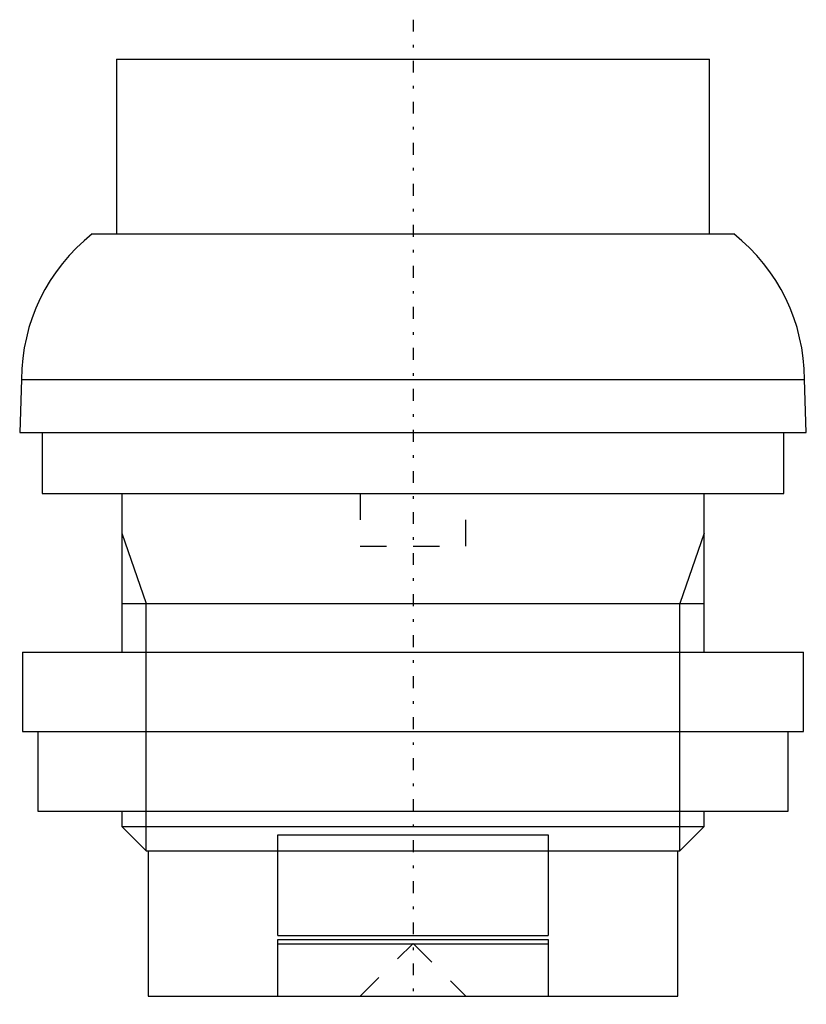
# Model space of a CAD drawing. Extents: x -14.8 to 14.8, y -0.3 to 36.9.
import ezdxf

# ---------------------------------------------------------------- set-up
doc = ezdxf.new("R2010")
doc.units = 0
doc.linetypes.add('CENTER', pattern=[1.5, 0.45, -0.5, 0.05, -0.5])
doc.linetypes.add('DASHED', pattern=[2, 1, -1])
for name, color, linetype in [('AM_0', 7, 'CONTINUOUS'), ('AM_10', 7, 'CONTINUOUS'), ('AM_3', 7, 'DASHED'), ('AM_7', 7, 'CENTER')]:
    doc.layers.add(name, color=color, linetype=linetype)

msp = doc.modelspace()

# ---------------------------------------------------------------- linework, layer by layer
at = {"layer": 'AM_0', "color": 7, "linetype": 'CONTINUOUS'}
for p, q in [((-11.2, 35.4), (-11.2, 28.8)), ((-11.2, 35.4), (11.2, 35.4)), ((11.2, 28.8), (11.2, 35.4)), ((-12.11, 28.8), (12.11, 28.8)), ((-14.78, 23.305), (-14.85, 21.3)), ((-14.78, 23.305), (14.78, 23.305)), ((14.85, 21.3), (14.78, 23.305)), ((-14.85, 21.3), (14.85, 21.3)), ((-14, 21.3), (-14, 19)), ((14, 19), (14, 21.3)), ((-14, 19), (14, 19)), ((-11, 19), (-11, 13)), ((11, 13), (11, 19)), ((-14.75, 13), (-14.75, 10)), ((-14.75, 13), (14.75, 13)), ((14.75, 10), (14.75, 13)), ((-14.75, 10), (14.75, 10)), ((-14.162, 10), (-14.162, 7)), ((14.162, 7), (14.162, 10)), ((-14.162, 7), (14.162, 7)), ((-11, 7), (-11, 6.42)), ((11, 6.42), (11, 7)), ((-11, 6.42), (-10.08, 5.5)), ((-11, 6.42), (11, 6.42)), ((10.08, 5.5), (11, 6.42)), ((-5.1, 2.3), (-5.1, 6.1)), ((-5.1, 6.1), (5.1, 6.1)), ((5.1, 6.1), (5.1, 2.3)), ((-10.08, 5.5), (10.08, 5.5)), ((-10, 5.5), (-10, 0)), ((10, 0), (10, 5.5)), ((-5.1, 2.3), (5.1, 2.3)), ((-5.1, 0), (-5.1, 2.15)), ((-5.1, 2.15), (5.1, 2.15)), ((-5.1, 1.988), (5.1, 1.988)), ((5.1, 2.15), (5.1, 0)), ((-10, 0), (10, 0))]:
    msp.add_line(p, q, dxfattribs=at)
for centre, start, end in [((-7.78, 23.3), 128.2132, 179.9625), ((7.78, 23.3), 0.0375, 51.7868)]:
    msp.add_arc(centre, 7, start, end, dxfattribs=at)
at = {"layer": 'AM_10', "color": 7, "linetype": 'CONTINUOUS'}
for p, q in [((-11, 17.5), (-10.08, 14.844)), ((11, 17.5), (10.08, 14.844)), ((-11, 14.844), (11, 14.844)), ((-10.08, 5.5), (-10.08, 14.844)), ((10.08, 5.5), (10.08, 14.844))]:
    msp.add_line(p, q, dxfattribs=at)
at = {"layer": 'AM_3', "color": 6, "linetype": 'DASHED'}
for p, q in [((-2, 19), (-2, 17)), ((2, 17), (2, 19)), ((-2, 17), (2, 17)), ((-2, 0), (0, 2)), ((0, 2), (2, 0))]:
    msp.add_line(p, q, dxfattribs=at)
at = {"layer": 'AM_7', "color": 4, "linetype": 'CENTER'}
msp.add_line((0, 36.895), (0, -0.302), dxfattribs=at)

doc.saveas('drawing.dxf')
